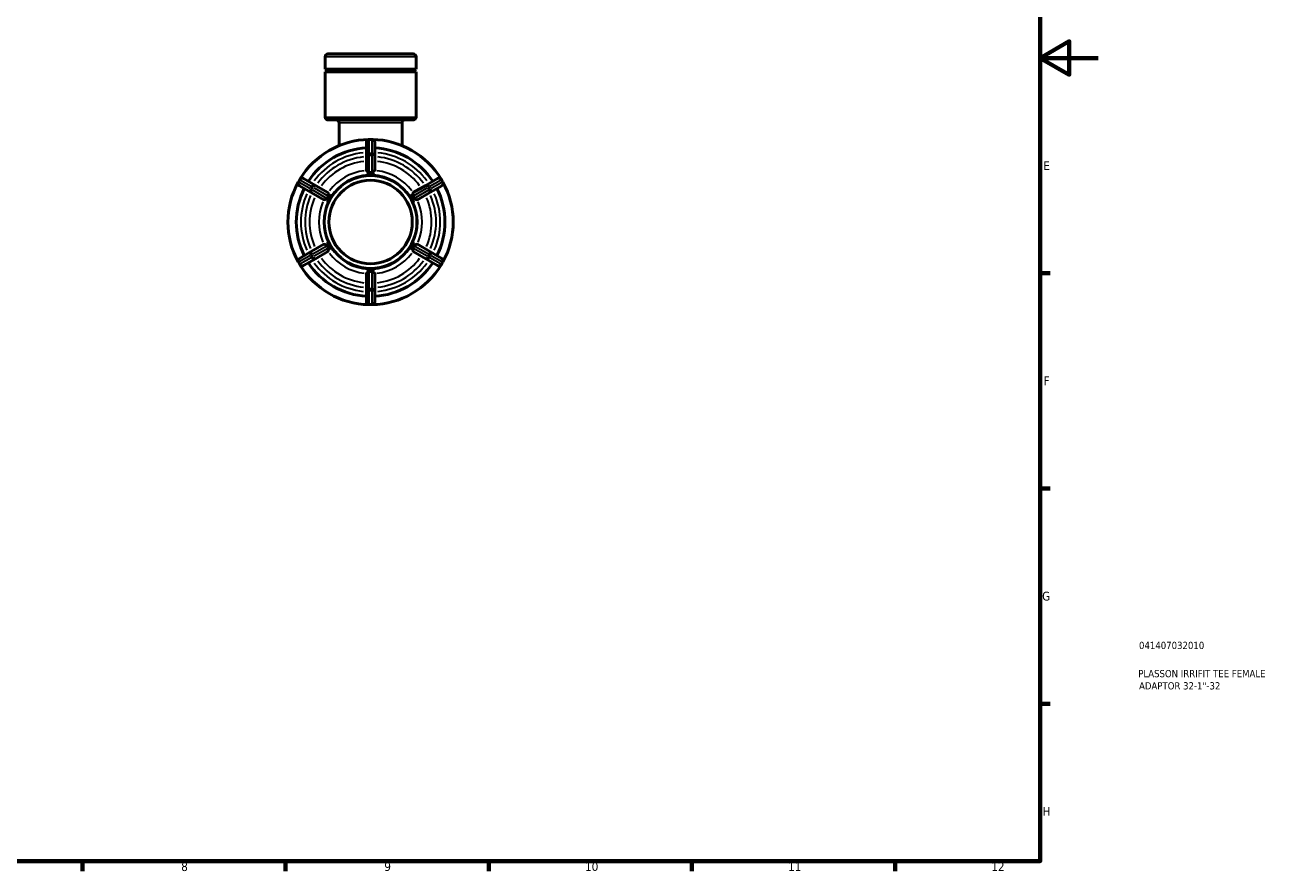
# Model space of a CAD drawing. Header units: millimetres. Extents: x 0 to 902, y -118 to 594.
# Tile 7 of 8: x 471 to 902, y 17 to 308. Entities that reach past the tile are written whole.
import ezdxf

# ---------------------------------------------------------------- set-up
doc = ezdxf.new("R2010")
doc.units = ezdxf.units.MM
for name, color, linetype, lineweight in [('Border (ANSI)', 7, 'Continuous', 70), ('Title (ISO)', 7, 'Continuous', 50), ('Visible (ANSI)', 7, 'Continuous', 50), ('Visible Narrow (ANSI)', 7, 'Continuous', 35)]:
    doc.layers.add(name, color=color, linetype=linetype, lineweight=lineweight)
doc.styles.add('Note Text (ANSI)', font='tahoma.ttf')
doc.styles.add('Note Text (ISO)', font='tahoma.ttf')

# ---------------------------------------------------------------- blocks, each defined once
blk = doc.blocks.new('Borders Default Border')
at = {"layer": 'Border (ANSI)'}
for p, q in [((821, 222.75), (824.45, 222.75)), ((821, 148.5), (824.45, 148.5)), ((821, 74.25), (824.45, 74.25)), ((490.58, 20), (490.58, 16.55)), ((560.67, 20), (560.67, 16.55)), ((630.75, 20), (630.75, 16.55)), ((700.83, 20), (700.83, 16.55)), ((770.92, 20), (770.92, 16.55))]:
    blk.add_line(p, q, dxfattribs=at)
at = {"layer": 'Border (ANSI)', "flags": 128}
for points in [[(20, 20), (20, 574), (821, 574), (821, 20), (20, 20)], [(841, 297), (821, 297), (831, 302.77), (831, 291.23), (821, 297)]]:
    blk.add_lwpolyline(points, dxfattribs=at)
at = {"layer": 'Border (ANSI)', "attachment_point": 7, "style": 'Note Text (ANSI)'}
for s, insert, char_height in [('E', (822.05, 258.35), 3.05), ('F', (822.14, 184.1), 3.05), ('G', (821.66, 109.79), 3.05), ('H', (821.81, 35.6), 3.05), ('8', (524.63, 16.48), 3.05), ('9', (594.7, 16.49), 3.05), ('10', (663.96, 16.49), 3.048), ('11', (734.04, 16.55), 3.048), ('12', (804.13, 16.55), 3.048)]:
    blk.add_mtext(s, dxfattribs=dict(at, insert=insert, char_height=char_height))
blk = doc.blocks.new('Title Blocks ISO')
at = {"layer": 'Title (ISO)', "color": 232, "true_color": 0xca0064, "style": 'Note Text (ISO)'}
for tag, p in [('PART_NUMBER_001', (34.08, 73.13)), ('DESCRIPTION_001', (33.84, 63.4)), ('DESCRIPTION_002', (34.09, 59.18))]:
    blk.add_attdef(tag, p, '', height=2.5, dxfattribs=at)

msp = doc.modelspace()

# ---------------------------------------------------------------- linework, layer by layer
at = {"layer": 'Visible (ANSI)'}
for p, q in [((575.249, 298.427), (604.681, 298.427)), ((574.289, 293.21), (574.289, 297.467)), ((605.641, 293.21), (605.641, 297.467)), ((605.641, 293.21), (574.289, 293.21)), ((605.641, 292.245), (574.289, 292.245)), ((574.289, 276.587), (574.289, 292.245)), ((605.641, 276.587), (605.641, 292.245)), ((604.681, 275.627), (575.249, 275.627)), ((579.113, 266.78), (579.113, 274.667)), ((600.818, 266.78), (600.818, 274.667)), ((588.54, 267.967), (588.54, 263.25)), ((590.43, 268.927), (589.5, 268.927)), ((591.39, 263.25), (591.39, 267.967)), ((588.54, 263.25), (588.54, 258.252)), ((591.39, 258.252), (591.39, 263.25)), ((565.516, 255.08), (565.051, 254.275)), ((570.913, 253.073), (566.827, 255.431)), ((588.54, 256.711), (588.54, 256.705)), ((588.54, 256.705), (589.965, 256.705)), ((589.965, 256.705), (591.39, 256.705)), ((591.39, 256.705), (591.39, 256.711)), ((613.103, 255.431), (609.017, 253.073)), ((614.879, 254.275), (614.414, 255.08)), ((565.402, 252.963), (569.488, 250.604)), ((569.488, 250.604), (573.816, 248.106)), ((575.241, 250.574), (570.913, 253.073)), ((609.017, 253.073), (604.689, 250.574)), ((606.114, 248.106), (610.442, 250.604)), ((610.442, 250.604), (614.528, 252.963)), ((575.151, 247.335), (575.155, 247.332)), ((575.155, 247.332), (575.868, 248.566)), ((575.868, 248.566), (576.58, 249.801)), ((576.58, 249.801), (576.576, 249.803)), ((603.355, 249.803), (603.35, 249.801)), ((603.35, 249.801), (604.062, 248.566)), ((604.062, 248.566), (604.775, 247.332)), ((604.775, 247.332), (604.78, 247.335)), ((575.155, 233.522), (575.151, 233.52)), ((575.868, 232.288), (575.155, 233.522)), ((604.775, 233.522), (604.062, 232.288)), ((604.78, 233.52), (604.775, 233.522)), ((569.488, 230.25), (565.402, 227.891)), ((573.816, 232.749), (569.488, 230.25)), ((570.913, 227.782), (575.241, 230.281)), ((576.58, 231.054), (575.868, 232.288)), ((576.576, 231.052), (576.58, 231.054)), ((604.062, 232.288), (603.35, 231.054)), ((603.35, 231.054), (603.355, 231.052)), ((604.689, 230.281), (609.017, 227.782)), ((610.442, 230.25), (606.114, 232.749)), ((614.528, 227.891), (610.442, 230.25)), ((565.051, 226.58), (565.516, 225.775)), ((566.827, 225.423), (570.913, 227.782)), ((609.017, 227.782), (613.103, 225.423)), ((614.414, 225.775), (614.879, 226.58)), ((589.965, 224.149), (588.54, 224.149)), ((588.54, 224.149), (588.54, 224.144)), ((588.54, 222.603), (588.54, 217.605)), ((591.39, 224.149), (589.965, 224.149)), ((591.39, 224.144), (591.39, 224.149)), ((591.39, 217.605), (591.39, 222.603)), ((588.54, 217.605), (588.54, 212.887)), ((591.39, 212.887), (591.39, 217.605)), ((589.5, 211.927), (590.43, 211.927))]:
    msp.add_line(p, q, dxfattribs=at)
for radius in [16, 14.4]:
    msp.add_circle((589.965, 240.427), radius, dxfattribs=at)
for centre, radius, start, end in [((575.249, 297.467), 0.96, 90, 180), ((604.681, 297.467), 0.96, 0, 90), ((574.289, 292.727), 0.482, 270, 90), ((605.641, 292.727), 0.482, 90, 270), ((575.249, 276.587), 0.96, 180, 270), ((604.681, 276.587), 0.96, 270, 0), ((578.153, 274.667), 0.96, 0, 90), ((601.778, 274.667), 0.96, 90, 180), ((589.965, 240.427), 28.5, 91.14467, 148.85533), ((589.5, 267.967), 0.96, 90, 180), ((590.43, 267.967), 0.96, 0, 90), ((589.965, 240.427), 28.5, 31.14467, 88.85533), ((589.965, 240.427), 25.65, 93.18474, 146.81526), ((589.965, 240.427), 25.65, 33.18474, 86.81526), ((566.347, 254.6), 0.96, 60, 150), ((613.583, 254.6), 0.96, 30, 120), ((589.965, 240.427), 28.5, 151.14467, 208.85533), ((589.965, 240.427), 25.65, 153.18474, 206.81526), ((565.882, 253.795), 0.96, 150, 240), ((589.965, 240.427), 25.65, 333.18474, 26.81526), ((614.048, 253.795), 0.96, 300, 30), ((589.965, 240.427), 28.5, 331.14467, 28.85533), ((565.882, 227.06), 0.96, 120, 210), ((566.347, 226.255), 0.96, 210, 300), ((589.965, 240.427), 28.5, 211.14467, 268.85533), ((589.965, 240.427), 25.65, 213.18474, 266.81526), ((589.965, 240.427), 28.5, 271.14467, 328.85533), ((589.965, 240.427), 25.65, 273.18474, 326.81526), ((613.583, 226.255), 0.96, 240, 330), ((614.048, 227.06), 0.96, 330, 60), ((589.5, 212.887), 0.96, 180, 270), ((590.43, 212.887), 0.96, 270, 0)]:
    msp.add_arc(centre, radius, start, end, dxfattribs=at)
for points, knots in [([(588.56, 258.195), (588.548, 258.212), (588.542, 258.229), (588.54, 258.248), (588.54, 258.25), (588.54, 258.252)], [0.287144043, 0.287144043, 0.287144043, 0.287144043, 0.306468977, 0.306468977, 0.309087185, 0.309087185, 0.309087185, 0.309087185]), ([(588.54, 256.711), (588.591, 256.71), (588.642, 256.709), (589.125, 256.704), (589.563, 256.705), (589.965, 256.705)], [-0.1347837, -0.1347837, -0.1347837, -0.1347837, -0.12056996, -0.12056996, 0, 0, 0, 0]), ([(589.5, 257.485), (589.486, 257.485), (589.472, 257.485), (589.422, 257.49), (589.384, 257.5), (589.255, 257.558), (589.163, 257.628), (588.966, 257.793), (588.847, 257.903), (588.677, 258.067), (588.62, 258.124), (588.574, 258.177), (588.567, 258.187), (588.56, 258.195)], [-0.49819052, -0.49819052, -0.49819052, -0.49819052, -0.48876267, -0.48876267, -0.4647477, -0.4647477, -0.41528595, -0.41528595, -0.35530649, -0.35530649, -0.31365471, -0.31365471, -0.30332764, -0.30332764, -0.30332764, -0.30332764]), ([(590.43, 257.485), (590.271, 257.494), (590.115, 257.497), (589.816, 257.497), (589.66, 257.494), (589.5, 257.485)], [0.472898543, 0.472898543, 0.472898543, 0.472898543, 0.517762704, 0.517762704, 0.562626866, 0.562626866, 0.562626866, 0.562626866]), ([(589.965, 256.705), (590.367, 256.705), (590.805, 256.704), (591.289, 256.709), (591.34, 256.71), (591.39, 256.711)], [0, 0, 0, 0, 0.12056996, 0.12056996, 0.13478372, 0.13478372, 0.13478372, 0.13478372]), ([(591.37, 258.195), (591.362, 258.185), (591.352, 258.172), (591.292, 258.104), (591.214, 258.028), (591.008, 257.833), (590.883, 257.719), (590.718, 257.593), (590.661, 257.554), (590.567, 257.508), (590.533, 257.496), (590.477, 257.486), (590.454, 257.484), (590.43, 257.485)], [-0.70808273, -0.70808273, -0.70808273, -0.70808273, -0.69455033, -0.69455033, -0.64129841, -0.64129841, -0.57685435, -0.57685435, -0.54362946, -0.54362946, -0.5207293, -0.5207293, -0.50375113, -0.50375113, -0.50375113, -0.50375113]), ([(591.39, 258.252), (591.39, 258.25), (591.39, 258.248), (591.389, 258.229), (591.382, 258.212), (591.37, 258.195)], [0.314842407, 0.314842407, 0.314842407, 0.314842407, 0.317460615, 0.317460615, 0.33678555, 0.33678555, 0.33678555, 0.33678555]), ([(575.241, 250.574), (575.243, 250.573), (575.245, 250.571), (575.26, 250.561), (575.272, 250.547), (575.28, 250.528)], [0.314842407, 0.314842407, 0.314842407, 0.314842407, 0.317460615, 0.317460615, 0.33678555, 0.33678555, 0.33678555, 0.33678555]), ([(575.28, 250.528), (575.293, 250.499), (575.306, 250.456), (575.35, 250.299), (575.385, 250.157), (575.451, 249.844), (575.48, 249.688), (575.477, 249.504), (575.469, 249.458), (575.447, 249.399), (575.438, 249.378), (575.425, 249.359)], [-0.71257614, -0.71257614, -0.71257614, -0.71257614, -0.68121469, -0.68121469, -0.62174696, -0.62174696, -0.56396604, -0.56396604, -0.53520112, -0.53520112, -0.51835678, -0.51835678, -0.51835678, -0.51835678]), ([(604.505, 249.359), (604.498, 249.37), (604.491, 249.382), (604.471, 249.427), (604.461, 249.464), (604.445, 249.607), (604.461, 249.727), (604.508, 249.991), (604.545, 250.152), (604.602, 250.381), (604.623, 250.457), (604.645, 250.514), (604.647, 250.522), (604.65, 250.528)], [-0.53755548, -0.53755548, -0.53755548, -0.53755548, -0.52707274, -0.52707274, -0.50021309, -0.50021309, -0.44174517, -0.44174517, -0.37270507, -0.37270507, -0.32594787, -0.32594787, -0.31840278, -0.31840278, -0.31840278, -0.31840278]), ([(604.65, 250.528), (604.659, 250.547), (604.67, 250.561), (604.686, 250.571), (604.687, 250.573), (604.689, 250.574)], [0.287144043, 0.287144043, 0.287144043, 0.287144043, 0.306468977, 0.306468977, 0.309087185, 0.309087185, 0.309087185, 0.309087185]), ([(573.875, 248.095), (573.855, 248.092), (573.837, 248.095), (573.82, 248.103), (573.818, 248.105), (573.816, 248.106)], [0.287144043, 0.287144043, 0.287144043, 0.287144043, 0.306468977, 0.306468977, 0.309087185, 0.309087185, 0.309087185, 0.309087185]), ([(574.96, 248.554), (574.955, 248.543), (574.949, 248.533), (574.922, 248.493), (574.895, 248.465), (574.779, 248.38), (574.67, 248.333), (574.421, 248.243), (574.261, 248.194), (574.032, 248.128), (573.955, 248.108), (573.892, 248.097), (573.883, 248.096), (573.875, 248.095)], [-0.56828027, -0.56828027, -0.56828027, -0.56828027, -0.55825338, -0.55825338, -0.52816981, -0.52816981, -0.46487052, -0.46487052, -0.38951672, -0.38951672, -0.3389818, -0.3389818, -0.32997412, -0.32997412, -0.32997412, -0.32997412]), ([(575.425, 249.359), (575.338, 249.225), (575.257, 249.092), (575.107, 248.833), (575.033, 248.696), (574.96, 248.554)], [0.472898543, 0.472898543, 0.472898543, 0.472898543, 0.517762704, 0.517762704, 0.562626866, 0.562626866, 0.562626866, 0.562626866]), ([(575.151, 247.335), (575.177, 247.378), (575.203, 247.422), (575.449, 247.838), (575.667, 248.218), (575.868, 248.566)], [0.90074168, 0.90074168, 0.90074168, 0.90074168, 0.91495545, 0.91495545, 1.03552541, 1.03552541, 1.03552541, 1.03552541]), ([(575.868, 248.566), (576.069, 248.914), (576.289, 249.293), (576.526, 249.715), (576.551, 249.759), (576.576, 249.803)], [0, 0, 0, 0, 0.12056996, 0.12056996, 0.13478372, 0.13478372, 0.13478372, 0.13478372]), ([(603.355, 249.803), (603.379, 249.759), (603.404, 249.715), (603.641, 249.293), (603.861, 248.914), (604.062, 248.566)], [-0.1347837, -0.1347837, -0.1347837, -0.1347837, -0.12056996, -0.12056996, 0, 0, 0, 0]), ([(604.062, 248.566), (604.263, 248.218), (604.481, 247.838), (604.728, 247.422), (604.754, 247.378), (604.78, 247.335)], [0, 0, 0, 0, 0.12056996, 0.12056996, 0.13478372, 0.13478372, 0.13478372, 0.13478372]), ([(604.97, 248.554), (604.898, 248.696), (604.823, 248.833), (604.673, 249.092), (604.592, 249.225), (604.505, 249.359)], [0.472898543, 0.472898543, 0.472898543, 0.472898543, 0.517762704, 0.517762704, 0.562626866, 0.562626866, 0.562626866, 0.562626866]), ([(606.055, 248.095), (606.039, 248.097), (606.018, 248.1), (605.917, 248.122), (605.807, 248.153), (605.502, 248.246), (605.309, 248.308), (605.125, 248.401), (605.068, 248.435), (605.002, 248.503), (604.984, 248.527), (604.97, 248.554)], [-0.63437471, -0.63437471, -0.63437471, -0.63437471, -0.61733228, -0.61733228, -0.56156136, -0.56156136, -0.48239485, -0.48239485, -0.45106869, -0.45106869, -0.43610346, -0.43610346, -0.43610346, -0.43610346]), ([(606.114, 248.106), (606.112, 248.105), (606.11, 248.103), (606.093, 248.095), (606.076, 248.092), (606.055, 248.095)], [0.314842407, 0.314842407, 0.314842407, 0.314842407, 0.317460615, 0.317460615, 0.33678555, 0.33678555, 0.33678555, 0.33678555]), ([(575.868, 232.288), (575.667, 232.636), (575.449, 233.017), (575.203, 233.433), (575.177, 233.476), (575.151, 233.52)], [0, 0, 0, 0, 0.12056996, 0.12056996, 0.13478372, 0.13478372, 0.13478372, 0.13478372]), ([(604.78, 233.52), (604.754, 233.476), (604.728, 233.433), (604.481, 233.017), (604.263, 232.636), (604.062, 232.288)], [0.90074168, 0.90074168, 0.90074168, 0.90074168, 0.91495545, 0.91495545, 1.03552541, 1.03552541, 1.03552541, 1.03552541]), ([(573.816, 232.749), (573.818, 232.75), (573.82, 232.751), (573.837, 232.759), (573.855, 232.762), (573.875, 232.76)], [0.314842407, 0.314842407, 0.314842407, 0.314842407, 0.317460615, 0.317460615, 0.33678555, 0.33678555, 0.33678555, 0.33678555]), ([(573.875, 232.76), (573.892, 232.758), (573.912, 232.755), (574.013, 232.733), (574.124, 232.702), (574.428, 232.609), (574.621, 232.547), (574.806, 232.454), (574.863, 232.42), (574.929, 232.352), (574.946, 232.328), (574.96, 232.301)], [-0.63437471, -0.63437471, -0.63437471, -0.63437471, -0.61733228, -0.61733228, -0.56156136, -0.56156136, -0.48239485, -0.48239485, -0.45106869, -0.45106869, -0.43610346, -0.43610346, -0.43610346, -0.43610346]), ([(574.96, 232.301), (575.033, 232.159), (575.107, 232.022), (575.257, 231.763), (575.338, 231.63), (575.425, 231.496)], [0.472898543, 0.472898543, 0.472898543, 0.472898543, 0.517762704, 0.517762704, 0.562626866, 0.562626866, 0.562626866, 0.562626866]), ([(575.28, 230.327), (575.272, 230.308), (575.26, 230.294), (575.245, 230.283), (575.243, 230.282), (575.241, 230.281)], [0.287144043, 0.287144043, 0.287144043, 0.287144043, 0.306468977, 0.306468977, 0.309087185, 0.309087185, 0.309087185, 0.309087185]), ([(575.425, 231.496), (575.432, 231.484), (575.439, 231.473), (575.46, 231.428), (575.47, 231.391), (575.485, 231.247), (575.47, 231.127), (575.423, 230.864), (575.386, 230.703), (575.328, 230.474), (575.307, 230.398), (575.286, 230.34), (575.283, 230.333), (575.28, 230.327)], [-0.53755548, -0.53755548, -0.53755548, -0.53755548, -0.52707274, -0.52707274, -0.50021309, -0.50021309, -0.44174517, -0.44174517, -0.37270507, -0.37270507, -0.32594787, -0.32594787, -0.31840278, -0.31840278, -0.31840278, -0.31840278]), ([(576.576, 231.052), (576.551, 231.096), (576.526, 231.14), (576.289, 231.561), (576.069, 231.94), (575.868, 232.288)], [-0.1347837, -0.1347837, -0.1347837, -0.1347837, -0.12056996, -0.12056996, 0, 0, 0, 0]), ([(604.062, 232.288), (603.861, 231.94), (603.641, 231.561), (603.404, 231.14), (603.379, 231.096), (603.355, 231.052)], [0, 0, 0, 0, 0.12056996, 0.12056996, 0.13478372, 0.13478372, 0.13478372, 0.13478372]), ([(604.65, 230.327), (604.638, 230.355), (604.624, 230.399), (604.58, 230.556), (604.545, 230.698), (604.479, 231.01), (604.45, 231.167), (604.453, 231.35), (604.462, 231.397), (604.483, 231.456), (604.493, 231.476), (604.505, 231.496)], [-0.71257614, -0.71257614, -0.71257614, -0.71257614, -0.68121469, -0.68121469, -0.62174696, -0.62174696, -0.56396604, -0.56396604, -0.53520112, -0.53520112, -0.51835678, -0.51835678, -0.51835678, -0.51835678]), ([(604.505, 231.496), (604.592, 231.63), (604.673, 231.763), (604.823, 232.022), (604.898, 232.159), (604.97, 232.301)], [0.472898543, 0.472898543, 0.472898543, 0.472898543, 0.517762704, 0.517762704, 0.562626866, 0.562626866, 0.562626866, 0.562626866]), ([(604.689, 230.281), (604.687, 230.282), (604.686, 230.283), (604.67, 230.294), (604.659, 230.308), (604.65, 230.327)], [0.314842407, 0.314842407, 0.314842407, 0.314842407, 0.317460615, 0.317460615, 0.33678555, 0.33678555, 0.33678555, 0.33678555]), ([(604.97, 232.301), (604.976, 232.311), (604.982, 232.322), (605.009, 232.361), (605.036, 232.39), (605.151, 232.475), (605.261, 232.521), (605.51, 232.612), (605.669, 232.661), (605.898, 232.727), (605.976, 232.747), (606.039, 232.758), (606.047, 232.759), (606.055, 232.76)], [-0.56828027, -0.56828027, -0.56828027, -0.56828027, -0.55825338, -0.55825338, -0.52816981, -0.52816981, -0.46487052, -0.46487052, -0.38951672, -0.38951672, -0.3389818, -0.3389818, -0.32997412, -0.32997412, -0.32997412, -0.32997412]), ([(606.055, 232.76), (606.076, 232.762), (606.093, 232.759), (606.11, 232.751), (606.112, 232.75), (606.114, 232.749)], [0.287144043, 0.287144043, 0.287144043, 0.287144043, 0.306468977, 0.306468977, 0.309087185, 0.309087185, 0.309087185, 0.309087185]), ([(589.965, 224.149), (589.563, 224.149), (589.125, 224.151), (588.642, 224.145), (588.591, 224.145), (588.54, 224.144)], [0, 0, 0, 0, 0.12056996, 0.12056996, 0.13478372, 0.13478372, 0.13478372, 0.13478372]), ([(588.54, 222.603), (588.54, 222.605), (588.54, 222.607), (588.542, 222.626), (588.548, 222.643), (588.56, 222.659)], [0.314842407, 0.314842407, 0.314842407, 0.314842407, 0.317460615, 0.317460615, 0.33678555, 0.33678555, 0.33678555, 0.33678555]), ([(588.56, 222.659), (588.568, 222.67), (588.578, 222.683), (588.639, 222.751), (588.716, 222.827), (588.923, 223.021), (589.048, 223.135), (589.212, 223.262), (589.269, 223.3), (589.363, 223.347), (589.398, 223.358), (589.453, 223.369), (589.477, 223.371), (589.5, 223.369)], [-0.70808273, -0.70808273, -0.70808273, -0.70808273, -0.69455033, -0.69455033, -0.64129841, -0.64129841, -0.57685435, -0.57685435, -0.54362946, -0.54362946, -0.5207293, -0.5207293, -0.50375113, -0.50375113, -0.50375113, -0.50375113]), ([(589.5, 223.369), (589.66, 223.361), (589.816, 223.358), (590.115, 223.358), (590.271, 223.361), (590.43, 223.369)], [0.472898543, 0.472898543, 0.472898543, 0.472898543, 0.517762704, 0.517762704, 0.562626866, 0.562626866, 0.562626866, 0.562626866]), ([(591.39, 224.144), (591.34, 224.145), (591.289, 224.145), (590.805, 224.151), (590.367, 224.149), (589.965, 224.149)], [0.90074168, 0.90074168, 0.90074168, 0.90074168, 0.91495545, 0.91495545, 1.03552541, 1.03552541, 1.03552541, 1.03552541]), ([(590.43, 223.369), (590.444, 223.37), (590.458, 223.37), (590.508, 223.365), (590.546, 223.355), (590.675, 223.297), (590.767, 223.227), (590.964, 223.062), (591.083, 222.952), (591.253, 222.788), (591.31, 222.731), (591.356, 222.678), (591.364, 222.668), (591.37, 222.659)], [-0.49819052, -0.49819052, -0.49819052, -0.49819052, -0.48876267, -0.48876267, -0.4647477, -0.4647477, -0.41528595, -0.41528595, -0.35530649, -0.35530649, -0.31365471, -0.31365471, -0.30332764, -0.30332764, -0.30332764, -0.30332764]), ([(591.37, 222.659), (591.382, 222.643), (591.389, 222.626), (591.39, 222.607), (591.39, 222.605), (591.39, 222.603)], [0.287144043, 0.287144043, 0.287144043, 0.287144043, 0.306468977, 0.306468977, 0.309087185, 0.309087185, 0.309087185, 0.309087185])]:
    msp.add_open_spline(points, degree=3, knots=knots, dxfattribs=at)
at = {"layer": 'Visible Narrow (ANSI)'}
for p, q in [((605.448, 297.467), (574.482, 297.467)), ((574.482, 276.587), (605.448, 276.587)), ((600.684, 274.667), (579.246, 274.667)), ((589.5, 268.927), (589.5, 268.811)), ((589.5, 264.317), (589.5, 268.563)), ((589.547, 268.799), (590.384, 268.799)), ((590.43, 268.811), (590.43, 268.927)), ((590.43, 268.563), (590.43, 264.317)), ((589.5, 264.061), (589.5, 263.532)), ((589.5, 257.786), (589.5, 263.195)), ((590.384, 264.081), (589.547, 264.081)), ((589.547, 263.495), (590.384, 263.495)), ((590.43, 263.532), (590.43, 264.061)), ((590.43, 263.195), (590.43, 257.786)), ((565.186, 254.251), (565.604, 254.975)), ((565.617, 255.022), (565.516, 255.08)), ((565.832, 254.898), (569.509, 252.775)), ((610.422, 252.775), (614.099, 254.898)), ((614.414, 255.08), (614.314, 255.022)), ((614.326, 254.975), (614.745, 254.251)), ((565.051, 254.275), (565.152, 254.217)), ((569.044, 251.969), (565.367, 254.092)), ((569.265, 251.842), (569.724, 251.577)), ((569.69, 252.617), (569.271, 251.892)), ((570.189, 252.382), (569.73, 252.647)), ((569.779, 251.599), (570.197, 252.324)), ((574.7, 248.704), (570.016, 251.408)), ((570.481, 252.214), (575.165, 249.509)), ((604.766, 249.509), (609.45, 252.214)), ((609.915, 251.408), (605.231, 248.704)), ((609.733, 252.324), (610.152, 251.599)), ((610.2, 252.647), (609.742, 252.382)), ((610.207, 251.577), (610.665, 251.842)), ((610.659, 251.892), (610.241, 252.617)), ((614.564, 254.092), (610.887, 251.969)), ((614.779, 254.217), (614.879, 254.275)), ((565.367, 226.762), (569.044, 228.885)), ((569.724, 229.278), (569.265, 229.013)), ((569.271, 228.963), (569.69, 228.238)), ((570.197, 228.531), (569.779, 229.256)), ((570.016, 229.446), (574.7, 232.151)), ((575.165, 231.345), (570.481, 228.641)), ((609.45, 228.641), (604.766, 231.345)), ((605.231, 232.151), (609.915, 229.446)), ((610.152, 229.256), (609.733, 228.531)), ((610.665, 229.013), (610.207, 229.278)), ((610.241, 228.238), (610.659, 228.963)), ((610.887, 228.885), (614.564, 226.762)), ((565.152, 226.638), (565.051, 226.58)), ((565.604, 225.879), (565.186, 226.604)), ((565.516, 225.775), (565.617, 225.833)), ((569.509, 228.08), (565.832, 225.957)), ((569.73, 228.208), (570.189, 228.473)), ((609.742, 228.473), (610.2, 228.208)), ((614.099, 225.957), (610.422, 228.08)), ((614.314, 225.833), (614.414, 225.775)), ((614.745, 226.604), (614.326, 225.879)), ((614.879, 226.58), (614.779, 226.638)), ((589.5, 217.66), (589.5, 223.069)), ((590.43, 223.069), (590.43, 217.66)), ((589.5, 217.323), (589.5, 216.793)), ((589.5, 212.292), (589.5, 216.538)), ((590.384, 217.359), (589.547, 217.359)), ((589.547, 216.774), (590.384, 216.774)), ((590.43, 216.793), (590.43, 217.323)), ((590.43, 216.538), (590.43, 212.292)), ((589.5, 212.044), (589.5, 211.928)), ((590.384, 212.056), (589.547, 212.056)), ((590.43, 211.928), (590.43, 212.044))]:
    msp.add_line(p, q, dxfattribs=at)
for radius, start, end in [(24.05, 96.05717, 143.94283), (24.05, 36.05717, 83.94283), (22.603, 96.25317, 143.74683), (21.057, 96.49229, 143.50771), (21.057, 36.49229, 83.50771), (22.603, 36.25317, 83.74683), (17.824, 97.06906, 142.93094), (16.278, 93, 147), (16.278, 33, 87), (17.824, 37.06906, 82.93094), (24.05, 156.05717, 203.94283), (24.05, 336.05717, 23.94283), (22.603, 156.25317, 203.74683), (21.057, 156.49229, 203.50771), (17.824, 157.06906, 202.93094), (16.278, 153, 207), (16.278, 333, 27), (17.824, 337.06906, 22.93094), (21.057, 336.49229, 23.50771), (22.603, 336.25317, 23.74683), (17.824, 217.06906, 262.93094), (16.278, 213, 267), (16.278, 273, 327), (17.824, 277.06906, 322.93094), (24.05, 216.05717, 263.94283), (22.603, 216.25317, 263.74683), (21.057, 216.49229, 263.50771), (21.057, 276.49229, 323.50771), (22.603, 276.25317, 323.74683), (24.05, 276.05717, 323.94283)]:
    msp.add_arc((589.965, 240.427), radius, start, end, dxfattribs=at)
for centre, major_axis, ratio, start_param, end_param in [((589.5, 267.967), (-0.96, 0), 0.8660254, 4.7909288, 6.2046455), ((590.43, 267.967), (0.96, 0), 0.8660254, 0.0785398, 1.4922565), ((589.5, 263.25), (-0.96, 0), 0.8660254, 4.7909288, 6.2046455), ((589.5, 263.25), (-0.96, 0), 0.2559562, 4.7909288, 6.2046455), ((590.43, 263.25), (0.96, 0), 0.8660254, 0.0785398, 1.4922565), ((590.43, 263.25), (0.96, 0), 0.2559562, 0.0785398, 1.4922565), ((566.347, 254.6), (0.48, 0.831), 0.8660254, 0.0785398, 1.4922565), ((613.583, 254.6), (-0.48, 0.831), 0.8660254, 4.7909288, 6.2046455), ((565.882, 253.795), (-0.48, -0.831), 0.8660254, 4.7909288, 6.2046455), ((569.968, 251.436), (-0.48, -0.831), 0.8660254, 4.7909288, 6.2046455), ((569.968, 251.436), (-0.48, -0.831), 0.2559562, 4.7909288, 6.2046455), ((570.433, 252.241), (0.48, 0.831), 0.8660254, 0.0785398, 1.4922565), ((570.433, 252.241), (0.48, 0.831), 0.2559562, 0.0785398, 1.4922565), ((609.497, 252.241), (-0.48, 0.831), 0.2559562, 4.7909288, 6.2046455), ((609.497, 252.241), (-0.48, 0.831), 0.8660254, 4.7909288, 6.2046455), ((609.962, 251.436), (0.48, -0.831), 0.2559562, 0.0785398, 1.4922565), ((609.962, 251.436), (0.48, -0.831), 0.8660254, 0.0785398, 1.4922565), ((614.048, 253.795), (0.48, -0.831), 0.8660254, 0.0785398, 1.4922565), ((569.968, 229.419), (-0.48, 0.831), 0.8660254, 0.0785398, 1.4922565), ((569.968, 229.419), (-0.48, 0.831), 0.2559562, 0.0785398, 1.4922565), ((609.962, 229.419), (0.48, 0.831), 0.2559562, 4.7909288, 6.2046455), ((609.962, 229.419), (0.48, 0.831), 0.8660254, 4.7909288, 6.2046455), ((565.882, 227.06), (-0.48, 0.831), 0.8660254, 0.0785398, 1.4922565), ((566.347, 226.255), (0.48, -0.831), 0.8660254, 4.7909288, 6.2046455), ((570.433, 228.614), (0.48, -0.831), 0.8660254, 4.7909288, 6.2046455), ((570.433, 228.614), (0.48, -0.831), 0.2559562, 4.7909288, 6.2046455), ((609.497, 228.614), (-0.48, -0.831), 0.2559562, 0.0785398, 1.4922565), ((609.497, 228.614), (-0.48, -0.831), 0.8660254, 0.0785398, 1.4922565), ((613.583, 226.255), (-0.48, -0.831), 0.8660254, 0.0785398, 1.4922565), ((614.048, 227.06), (0.48, 0.831), 0.8660254, 4.7909288, 6.2046455), ((589.5, 217.605), (-0.96, 0), 0.2559562, 0.0785398, 1.4922565), ((589.5, 217.605), (-0.96, 0), 0.8660254, 0.0785398, 1.4922565), ((590.43, 217.605), (0.96, 0), 0.2559562, 4.7909288, 6.2046455), ((590.43, 217.605), (0.96, 0), 0.8660254, 4.7909288, 6.2046455), ((589.5, 212.887), (-0.96, 0), 0.8660254, 0.0785398, 1.4922565), ((590.43, 212.887), (0.96, 0), 0.8660254, 4.7909288, 6.2046455)]:
    msp.add_ellipse(centre, major_axis=major_axis, ratio=ratio, start_param=start_param, end_param=end_param, dxfattribs=at)

# ---------------------------------------------------------------- block references
msp.add_blockref('Borders Default Border', (0, 0))
msp.add_blockref('Title Blocks ISO', (821, 20)).add_auto_attribs({'PART_NUMBER_001': '041407032010', 'DESCRIPTION_001': 'PLASSON IRRIFIT TEE FEMALE', 'DESCRIPTION_002': 'ADAPTOR 32-1"-32'})

doc.saveas('drawing.dxf')
